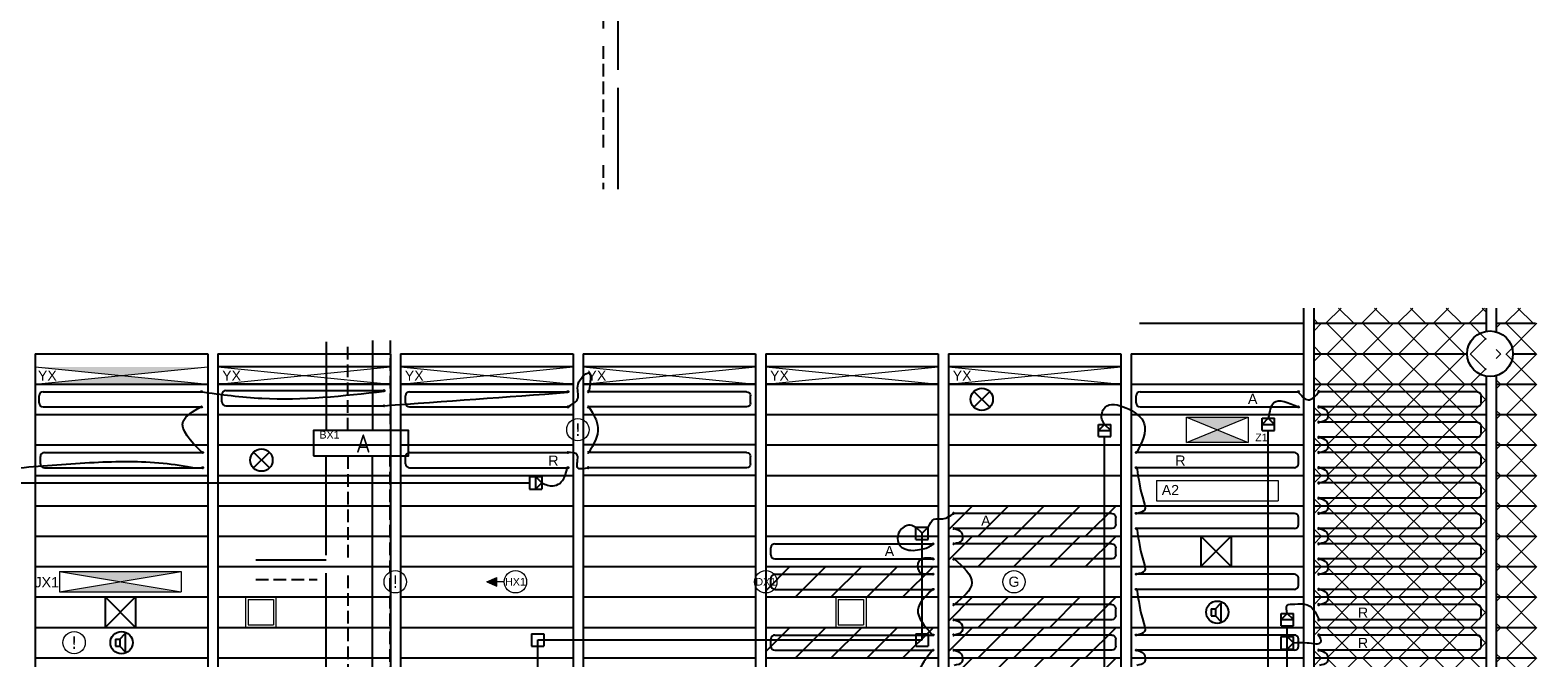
# Model space of a CAD drawing. Extents: x 2603 to 314299, y -540804 to -201914.
# Tile 7 of 15: x 151318 to 166178, y -277266 to -271073. Entities that reach past the tile are written whole.
import ezdxf

# ---------------------------------------------------------------- set-up
doc = ezdxf.new("R2010")
doc.units = 0
doc.header["$LTSCALE"] = 25
for name, pattern in [('2322105', [47, 40, -7]), ('2322106', [47, 5, -2, 5, -2, 5, -2, 5, -2, 5, -2, 5, -7]), ('2322107', [2000, 1000, 1000]), ('2322108', [7, 5, -2]), ('DASHED', [0.75, 0.5, -0.25]), ('HIDDEN', [9.525, 6.35, -3.175])]:
    doc.linetypes.add(name, pattern=pattern)
for name, color, linetype in [('60', 3, 'CONTINUOUS'), ('60-CV', 3, 'CONTINUOUS'), ('KP-achterhout', 1, 'CONTINUOUS'), ('KP-bandraster', 5, 'CONTINUOUS'), ('KP-koppelingen', 6, 'CONTINUOUS'), ('KP-leidingen(aanvoer)', 5, 'CONTINUOUS'), ('KP-leidingen(retour)', 1, 'CONTINUOUS'), ('KP-Lucht aanvoer', 6, 'CONTINUOUS'), ('KP-Melders', 3, 'CONTINUOUS'), ('KP-panelen', 1, 'CONTINUOUS'), ('KP-registers', 4, 'CONTINUOUS'), ('KP-slangen', 7, 'CONTINUOUS'), ('KP-tekst', 7, 'CONTINUOUS'), ('SYM-W', 7, 'CONTINUOUS'), ('WL5501--', 130, 'CONTINUOUS'), ('WL5501--_GKW-A', 4, 'CONTINUOUS'), ('WL5502--', 130, 'CONTINUOUS'), ('WL5502--_GKW-R', 4, 'HIDDEN'), ('WL561---_AANVOER', 10, 'CONTINUOUS'), ('WL561---_RETOUR', 10, 'CONTINUOUS')]:
    doc.layers.add(name, color=color, linetype=linetype)
for name, color, linetype, lineweight in [('KP-Aluminium', 8, 'CONTINUOUS', 18), ('KP-Lucht retour', 3, 'CONTINUOUS', 18), ('KP-Registers-nieuw', 3, 'CONTINUOUS', 25), ('KP-Verlichting', 2, 'CONTINUOUS', 18), ('KP-voeding', 3, 'CONTINUOUS', 25)]:
    doc.layers.add(name, color=color, linetype=linetype, lineweight=lineweight)
doc.styles.add('arial', font='ARIAL.TTF')
doc.styles.add('Cofely vet', font='tahomabd.TTF')
doc.styles.add('ISO', font='ISO', dxfattribs={"height": 162})

# ---------------------------------------------------------------- blocks, each defined once
blk = doc.blocks.new('Register A')
at = {"layer": 'KP-registers', "linetype": 'Continuous'}
for p, q in [((50, 115), (50, 185)), ((90, 225), (1644, 225)), ((90, 75), (1644, 75))]:
    blk.add_line(p, q, dxfattribs=at)
for centre in [(1650, 225), (1650, 75)]:
    blk.add_circle(centre, 6, dxfattribs=at)
for centre, start, end in [((90, 185), 90, 180), ((90, 115), 180, 270)]:
    blk.add_arc(centre, 40, start, end, dxfattribs=at)
blk = doc.blocks.new('A$C391551E9')
at = {"layer": 'WL5501--', "linetype": '2322105'}
blk.add_line((13008, -29576), (13008, -24633), dxfattribs=at)
at = {"layer": 'WL5502--', "linetype": '2322106'}
blk.add_line((12858, -24641), (12858, -29576), dxfattribs=at)
blk = doc.blocks.new('A$C2CAE7ECD')
at = {"layer": '60', "color": 2, "linetype": 'Continuous'}
for points in [[(10003, -32208), (10942, -32208), (10942, -31958), (10003, -31958)], [(5348, -35014), (5598, -35014), (5598, -35814), (5348, -35814)], [(17593, -35014), (17843, -35014), (17843, -35814), (17593, -35814)]]:
    blk.add_lwpolyline(points, close=True, dxfattribs=at)
at = {"layer": '60-CV', "color": 2, "linetype": 'Continuous'}
for points in [[(17094, -34648), (17094, -34848), (16794, -34848), (16794, -34648)], [(17481, -34647), (17481, -34847), (17181, -34847), (17181, -34647)]]:
    blk.add_lwpolyline(points, close=True, dxfattribs=at)
at = {"layer": 'SYM-W', "color": 2, "linetype": 'Continuous'}
for p, q in [((5798, -36050), (5798, -36300)), ((6598, -36050), (5798, -36050)), ((6598, -36300), (6598, -36050)), ((10311, -36050), (9511, -36050)), ((9511, -36050), (9511, -36300)), ((10311, -36300), (10311, -36050)), ((11998, -36050), (11198, -36050)), ((11198, -36050), (11198, -36300)), ((11998, -36300), (11998, -36050)), ((15601, -36050), (14801, -36050)), ((14801, -36050), (14801, -36300)), ((15601, -36300), (15601, -36050)), ((17394, -36050), (16594, -36050)), ((16594, -36050), (16594, -36300)), ((17394, -36300), (17394, -36050)), ((5798, -36300), (6598, -36300)), ((9511, -36300), (10311, -36300)), ((11198, -36300), (11998, -36300)), ((14801, -36300), (15601, -36300)), ((16594, -36300), (17394, -36300))]:
    blk.add_line(p, q, dxfattribs=at)
blk.add_lwpolyline([(5798, -34850), (6598, -34850), (6598, -34600), (5798, -34600)], close=True, dxfattribs=at)
at = {"layer": 'WL5501--', "linetype": '2322105'}
for p, q in [((10128, -31084), (10128, -31958)), ((10128, -35539), (10128, -32212)), ((9437, -33235), (10128, -33235)), ((17263, -35539), (17263, -35389)), ((8728, -35539), (5598, -35539)), ((6087, -35539), (6087, -36050)), ((14109, -35539), (8717, -35539)), ((15296, -35539), (14246, -35539)), ((15997, -35539), (15513, -35539)), ((17593, -35539), (16548, -35539)), ((14940, -35789), (14940, -36050))]:
    blk.add_line(p, q, dxfattribs=at)
at = {"layer": 'WL5501--_GKW-A'}
for p, q in [((6308, -35539), (6308, -34850)), ((17263, -35039), (17263, -34850)), ((9800, -35539), (9800, -35583)), ((11337, -35539), (11277, -35539)), ((17133, -36050), (17133, -35539)), ((9800, -35782), (9800, -36050))]:
    blk.add_line(p, q, dxfattribs=at)
at = {"layer": 'WL5501--_GKW-A', "linetype": 'DASHED'}
for p, q in [((11337, -35539), (11337, -35589)), ((11337, -35789), (11337, -36050))]:
    blk.add_line(p, q, dxfattribs=at)
at = {"layer": 'WL5502--', "linetype": '2322106'}
for p, q in [((10344, -31958), (10344, -31084)), ((10344, -32212), (10344, -35689)), ((9436, -33427), (10039, -33427)), ((6458, -35689), (6458, -34850)), ((17413, -35039), (17413, -34850)), ((5598, -35689), (9170, -35689)), ((5937, -35689), (5937, -36050)), ((9324, -35689), (15571, -35689)), ((9650, -35689), (9650, -36050)), ((11487, -35689), (11487, -36050)), ((15090, -35689), (15090, -36050)), ((17283, -35689), (17283, -36050))]:
    blk.add_line(p, q, dxfattribs=at)
at = {"layer": 'WL5502--_GKW-R'}
blk.add_line((16118, -35689), (17593, -35689), dxfattribs=at)
at = {"layer": 'WL561---_AANVOER', "linetype": '2322107'}
for p, q in [((10587, -31069), (10587, -31958)), ((10587, -35139), (10587, -32212)), ((5908, -35139), (5908, -34850)), ((16863, -35139), (16863, -34850)), ((14119, -35139), (5598, -35139)), ((6487, -35139), (6487, -36050)), ((10200, -35139), (10200, -35189)), ((11887, -35139), (11887, -36050)), ((14310, -35139), (14248, -35139)), ((15827, -35139), (14437, -35139)), ((15490, -35139), (15490, -36050)), ((17593, -35139), (15732, -35139)), ((16733, -35139), (16733, -36050)), ((10200, -35389), (10200, -35439)), ((10200, -35789), (10200, -36050))]:
    blk.add_line(p, q, dxfattribs=at)
at = {"layer": 'WL561---_RETOUR', "linetype": '2322108'}
for p, q in [((10761, -31069), (10761, -31958)), ((10761, -35289), (10761, -32212)), ((6058, -34850), (6058, -35289)), ((17013, -34850), (17013, -35039)), ((14109, -35289), (5598, -35289)), ((6337, -36050), (6337, -35289)), ((10050, -35439), (10050, -35289)), ((11737, -36050), (11737, -35289)), ((14310, -35289), (14243, -35289)), ((15368, -35289), (14448, -35289)), ((17593, -35289), (15272, -35289)), ((15340, -36050), (15340, -35289)), ((16883, -35289), (16883, -36050)), ((17013, -35239), (17013, -35289)), ((10050, -36050), (10050, -35789))]:
    blk.add_line(p, q, dxfattribs=at)
at = {"layer": '60', "color": 1, "linetype": 'Continuous', "style": 'ISO'}
for s, p in [('A', (10422, -32176)), ('1', (6151, -34820)), ('1', (5442, -35495)), ('1', (17687, -35495)), ('1', (6151, -36270)), ('1', (9865, -36270)), ('1', (11551, -36270)), ('1', (15154, -36270)), ('3', (16948, -36270))]:
    blk.add_text(s, height=180, dxfattribs=at).set_placement(p)
at = {"layer": '60-CV', "color": 1, "linetype": 'Continuous', "style": 'ISO', "text_generation_flag": 2}
for p in [(16902, -34661), (17289, -34661)]:
    blk.add_text('O', height=180, rotation=180, dxfattribs=at).set_placement(p)
blk = doc.blocks.new('Register nieuw')
at = {"layer": 'KP-Registers-nieuw', "linetype": 'Continuous'}
for p, q in [((-90, -75), (-1644, -75)), ((-50, -185), (-50, -115)), ((-90, -225), (-1644, -225))]:
    blk.add_line(p, q, dxfattribs=at)
for centre in [(-1650, -75), (-1650, -225)]:
    blk.add_circle(centre, 6, dxfattribs=at)
for centre, start, end in [((-90, -115), 0, 90), ((-90, -185), 270, 0)]:
    blk.add_arc(centre, 40, start, end, dxfattribs=at)

msp = doc.modelspace()

# ---------------------------------------------------------------- hatches: boundary and pattern name
at = {"layer": 'KP-achterhout', "linetype": 'Continuous'}
h = msp.add_hatch(dxfattribs=at)
h.set_pattern_fill('ANSI31', color=256, scale=2000, style=0)
h.set_pattern_definition([(45, (10800, -600), (-176.7767, 176.7767), [])])
h.paths.add_polyline_path([(162068, -275765), (160368, -275765), (160368, -276065), (162068, -276065)])
h = msp.add_hatch(dxfattribs=at)
h.set_pattern_fill('ANSI31', color=256, scale=2000, style=0)
h.set_pattern_definition([(45, (10800, -900), (-176.7767, 176.7767), [])])
h.paths.add_polyline_path([(162068, -276065), (160368, -276065), (160368, -276365), (162068, -276365)])
h = msp.add_hatch(dxfattribs=at)
h.set_pattern_fill('ANSI31', color=256, scale=2000, style=0)
h.set_pattern_definition([(45, (9000, -1200), (-176.7767, 176.7767), [])])
h.paths.add_polyline_path([(160268, -276365), (158568, -276365), (158568, -276665), (160268, -276665)])
h = msp.add_hatch(dxfattribs=at)
h.set_pattern_fill('ANSI31', color=256, scale=2000, style=0)
h.set_pattern_definition([(45, (10800, -1500), (-176.7767, 176.7767), [])])
h.paths.add_polyline_path([(162068, -276665), (160368, -276665), (160368, -276965), (162068, -276965)])
h = msp.add_hatch(dxfattribs=at)
h.set_pattern_fill('ANSI31', color=256, scale=2000, style=0)
h.set_pattern_definition([(45, (9000, -1800), (-176.7767, 176.7767), [])])
h.paths.add_polyline_path([(160268, -276965), (158568, -276965), (158568, -277265), (160268, -277265)])
h = msp.add_hatch(dxfattribs=at)
h.set_pattern_fill('ANSI31', color=256, scale=2000, style=0)
h.set_pattern_definition([(45, (10800, -1800), (-176.7767, 176.7767), [])])
h.paths.add_polyline_path([(162068, -276965), (160368, -276965), (160368, -277265), (162068, -277265)])
h = msp.add_hatch(dxfattribs=at)
h.set_pattern_fill('ANSI31', color=256, scale=2000, style=0)
h.set_pattern_definition([(45, (10800, -2100), (-176.7767, 176.7767), [])])
h.paths.add_polyline_path([(162068, -277265), (160368, -277265), (160368, -277565), (162068, -277565)])
at = {"layer": 'KP-Aluminium', "linetype": 'Continuous'}
h = msp.add_hatch(dxfattribs=at)
h.set_pattern_fill('ANSI37', color=256, scale=2000, style=0)
h.set_pattern_definition([(45, (0, 0), (-176.7767, 176.7767), []), (135, (0, 0), (-176.7767, -176.7767), [])])
h.paths.add_polyline_path([(165668, -273815), (163968, -273815), (163968, -273965), (165668, -273965)])
h.paths.add_polyline_path([(166156, -273815), (165768, -273815), (165768, -273965), (166156, -273965)])
h = msp.add_hatch(dxfattribs=at)
h.set_pattern_fill('ANSI37', color=256, scale=2000, style=0)
h.set_pattern_definition([(45, (21.48, -26100), (-176.7767, 176.7767), []), (135, (21.48, -26100), (-176.7767, -176.7767), [])])
h.paths.add_polyline_path([(165668, -273965), (163968, -273965), (163968, -274265), (165668, -274265)])
h.paths.add_polyline_path([(166178, -273965), (165768, -273965), (165768, -274265), (166178, -274265)])
h = msp.add_hatch(dxfattribs=at)
h.set_pattern_fill('ANSI37', color=256, scale=2000, style=0)
h.set_pattern_definition([(45, (21.48, -26400), (-176.7767, 176.7767), []), (135, (21.48, -26400), (-176.7767, -176.7767), [])])
h.paths.add_polyline_path([(165668, -274265), (163968, -274265), (163968, -274565), (165668, -274565)])
h.paths.add_polyline_path([(166178, -274265), (165768, -274265), (165768, -274565), (166178, -274565)])
h = msp.add_hatch(dxfattribs=at)
h.set_pattern_fill('ANSI37', color=256, scale=2000, style=0)
h.set_pattern_definition([(45, (21.48, -26700), (-176.7767, 176.7767), []), (135, (21.48, -26700), (-176.7767, -176.7767), [])])
h.paths.add_polyline_path([(165668, -274565), (163968, -274565), (163968, -274865), (165668, -274865)])
h.paths.add_polyline_path([(166178, -274565), (165768, -274565), (165768, -274865), (166178, -274865)])
h = msp.add_hatch(dxfattribs=at)
h.set_pattern_fill('ANSI37', color=256, scale=2000, style=0)
h.set_pattern_definition([(45, (21.48, -27000), (-176.7767, 176.7767), []), (135, (21.48, -27000), (-176.7767, -176.7767), [])])
h.paths.add_polyline_path([(165668, -274865), (163968, -274865), (163968, -275165), (165668, -275165)])
h.paths.add_polyline_path([(166178, -274865), (165768, -274865), (165768, -275165), (166178, -275165)])
h = msp.add_hatch(dxfattribs=at)
h.set_pattern_fill('ANSI37', color=256, scale=2000, style=0)
h.set_pattern_definition([(45, (21.48, -27300), (-176.7767, 176.7767), []), (135, (21.48, -27300), (-176.7767, -176.7767), [])])
h.paths.add_polyline_path([(165668, -275165), (163968, -275165), (163968, -275465), (165668, -275465)])
h.paths.add_polyline_path([(166178, -275165), (165768, -275165), (165768, -275465), (166178, -275465)])
h = msp.add_hatch(dxfattribs=at)
h.set_pattern_fill('ANSI37', color=256, scale=2000, style=0)
h.set_pattern_definition([(45, (21.48, -27600), (-176.7767, 176.7767), []), (135, (21.48, -27600), (-176.7767, -176.7767), [])])
h.paths.add_polyline_path([(165668, -275465), (163968, -275465), (163968, -275765), (165668, -275765)])
h.paths.add_polyline_path([(166178, -275465), (165768, -275465), (165768, -275765), (166178, -275765)])
h = msp.add_hatch(dxfattribs=at)
h.set_pattern_fill('ANSI37', color=256, scale=2000, style=0)
h.set_pattern_definition([(45, (21.48, -27900), (-176.7767, 176.7767), []), (135, (21.48, -27900), (-176.7767, -176.7767), [])])
h.paths.add_polyline_path([(165668, -275765), (163968, -275765), (163968, -276065), (165668, -276065)])
h.paths.add_polyline_path([(166178, -275765), (165768, -275765), (165768, -276065), (166178, -276065)])
h = msp.add_hatch(dxfattribs=at)
h.set_pattern_fill('ANSI37', color=256, scale=2000, style=0)
h.set_pattern_definition([(45, (21.48, -28200), (-176.7767, 176.7767), []), (135, (21.48, -28200), (-176.7767, -176.7767), [])])
h.paths.add_polyline_path([(165668, -276065), (163968, -276065), (163968, -276365), (165668, -276365)])
h.paths.add_polyline_path([(166178, -276065), (165768, -276065), (165768, -276365), (166178, -276365)])
h = msp.add_hatch(dxfattribs=at)
h.set_pattern_fill('ANSI37', color=256, scale=2000, style=0)
h.set_pattern_definition([(45, (21.48, -28500), (-176.7767, 176.7767), []), (135, (21.48, -28500), (-176.7767, -176.7767), [])])
h.paths.add_polyline_path([(165668, -276365), (163968, -276365), (163968, -276665), (165668, -276665)])
h.paths.add_polyline_path([(166178, -276365), (165768, -276365), (165768, -276665), (166178, -276665)])
h = msp.add_hatch(dxfattribs=at)
h.set_pattern_fill('ANSI37', color=256, scale=2000, style=0)
h.set_pattern_definition([(45, (21.48, -28800), (-176.7767, 176.7767), []), (135, (21.48, -28800), (-176.7767, -176.7767), [])])
h.paths.add_polyline_path([(165668, -276665), (163968, -276665), (163968, -276965), (165668, -276965)])
h.paths.add_polyline_path([(166178, -276665), (165768, -276665), (165768, -276965), (166178, -276965)])
h = msp.add_hatch(dxfattribs=at)
h.set_pattern_fill('ANSI37', color=256, scale=2000, style=0)
h.set_pattern_definition([(45, (21.48, -29100), (-176.7767, 176.7767), []), (135, (21.48, -29100), (-176.7767, -176.7767), [])])
h.paths.add_polyline_path([(165668, -276965), (163968, -276965), (163968, -277265), (165668, -277265)])
h.paths.add_polyline_path([(166178, -276965), (165768, -276965), (165768, -277265), (166178, -277265)])
h = msp.add_hatch(dxfattribs=at)
h.set_pattern_fill('ANSI37', color=256, scale=2000, style=0)
h.set_pattern_definition([(45, (21.48, -29400), (-176.7767, 176.7767), []), (135, (21.48, -29400), (-176.7767, -176.7767), [])])
h.paths.add_polyline_path([(165668, -277265), (163968, -277265), (163968, -277565), (165668, -277565)])
h.paths.add_polyline_path([(166178, -277265), (165768, -277265), (165768, -277565), (166178, -277565)])
at = {"layer": 'KP-Verlichting', "linetype": 'Continuous'}
h = msp.add_hatch(color=256, dxfattribs=at)
h.dxf.hatch_style = 1
h.paths.add_polyline_path([(151368, -274395), (152218, -274480), (153068, -274395)])
h.paths.add_polyline_path([(152218, -274480), (151368, -274565), (153068, -274565)])
h = msp.add_hatch(color=256, dxfattribs=at)
h.paths.add_polyline_path([(162713, -274890), (163018, -275015), (163322, -274890)])
h.paths.add_polyline_path([(163322, -275141), (163018, -275015), (162713, -275141)])
h = msp.add_hatch(color=256, dxfattribs=at)
h.dxf.hatch_style = 1
h.paths.add_polyline_path([(152201, -276415), (151606, -276415), (152182, -276511, 0.029177)])
h.paths.add_polyline_path([(152806, -276415), (152259, -276415, 0.028413), (152271, -276505)])
h.paths.add_polyline_path([(152259, -276415), (152201, -276415, -0.029177), (152182, -276511), (152206, -276515), (152271, -276505, -0.028413)])
h.paths.add_polyline_path([(152276, -276527, 0.029051), (152302, -276615), (152806, -276615)])
h.paths.add_polyline_path([(152276, -276527), (152206, -276515), (152180, -276520, -0.030072), (152148, -276615), (152302, -276615, -0.029051)])
h.paths.add_polyline_path([(152180, -276520), (151606, -276615), (152148, -276615, 0.030072)])
h = msp.add_hatch(color=256, dxfattribs=at)
h.paths.add_polyline_path([(155819, -276515), (155917, -276515), (155917, -276473)])
h.paths.add_polyline_path([(155819, -276515), (155917, -276558), (155917, -276515)])

# ---------------------------------------------------------------- linework, layer by layer
at = {"layer": 'KP-bandraster', "linetype": 'Continuous'}
for p, q in [((163868, -273815), (163868, -286285)), ((163968, -273815), (163968, -286293)), ((165668, -273815), (165668, -274044)), ((165768, -273815), (165768, -274049)), ((151368, -274265), (151368, -278849)), ((153068, -274265), (153068, -284411)), ((153168, -274265), (153168, -284437)), ((154868, -274265), (154868, -284871)), ((154968, -274265), (154968, -284894)), ((156668, -274265), (156668, -285250)), ((156768, -274265), (156768, -285270)), ((158468, -274265), (158468, -278844)), ((158568, -274265), (158568, -278849)), ((160268, -274265), (160268, -285872)), ((160368, -274265), (160368, -285887)), ((162068, -274265), (162068, -286118)), ((162168, -274265), (162168, -286129)), ((165668, -274487), (165668, -278844)), ((165768, -274482), (165768, -278849))]:
    msp.add_line(p, q, dxfattribs=at)
msp.add_circle((165706, -274265), 225, dxfattribs=at)
at = {"layer": 'KP-koppelingen', "linetype": 'Continuous'}
for p, q in [((163460, -275022), (163460, -274901)), ((163460, -274901), (163582, -274901)), ((163521, -274901), (163460, -274962)), ((163582, -274962), (163521, -274901)), ((163582, -275022), (163582, -274901)), ((161847, -275083), (161847, -274962)), ((161847, -274962), (161969, -274962)), ((161908, -274962), (161847, -275022)), ((161847, -275022), (161969, -275022)), ((161969, -275022), (161908, -274962)), ((161969, -275083), (161969, -274962)), ((163460, -274962), (163582, -274962)), ((163460, -275022), (163582, -275022)), ((161847, -275083), (161969, -275083)), ((156238, -275478), (156360, -275478)), ((156238, -275478), (156238, -275600)), ((156299, -275478), (156299, -275600)), ((156360, -275539), (156299, -275478)), ((156360, -275478), (156360, -275600)), ((156238, -275600), (156360, -275600)), ((156299, -275600), (156360, -275539)), ((160047, -276098), (160047, -275976)), ((160047, -275976), (160169, -275976)), ((160108, -276037), (160047, -275976)), ((160047, -276098), (160169, -276098)), ((160108, -276037), (160169, -275976)), ((160108, -276098), (160108, -276037)), ((160169, -276098), (160169, -275976)), ((163647, -276948), (163647, -276827)), ((163647, -276827), (163769, -276827)), ((163708, -276827), (163647, -276888)), ((163769, -276888), (163708, -276827)), ((163769, -276948), (163769, -276827)), ((163647, -276888), (163769, -276888)), ((163647, -276948), (163769, -276948)), ((156260, -277028), (156382, -277028)), ((156260, -277028), (156260, -277149)), ((156382, -277028), (156382, -277149)), ((160047, -277028), (160169, -277028)), ((160047, -277028), (160047, -277149)), ((160169, -277028), (160169, -277149)), ((163647, -277178), (163647, -277056)), ((163647, -277056), (163769, -277056)), ((163708, -277178), (163708, -277056)), ((163708, -277056), (163769, -277117)), ((163769, -277117), (163708, -277178)), ((163769, -277178), (163769, -277056)), ((156260, -277149), (156382, -277149)), ((160047, -277149), (160169, -277149)), ((163647, -277178), (163769, -277178))]:
    msp.add_line(p, q, dxfattribs=at)
at = {"layer": 'KP-leidingen(aanvoer)', "linetype": 'Continuous'}
for p, q in [((163521, -285184), (163521, -275022)), ((160108, -277089), (160108, -276098)), ((156321, -279489), (156321, -277089)), ((156321, -277089), (160108, -277089))]:
    msp.add_line(p, q, dxfattribs=at)
at = {"layer": 'KP-leidingen(retour)', "linetype": 'Continuous'}
for p, q in [((161908, -279489), (161908, -275083)), ((150473, -275539), (156238, -275539)), ((163708, -282873), (163708, -276948))]:
    msp.add_line(p, q, dxfattribs=at)
at = {"layer": 'KP-Lucht aanvoer', "linetype": 'Continuous'}
for p, q in [((162856, -276064), (162856, -276364)), ((162856, -276064), (163156, -276064)), ((163156, -276064), (162856, -276364)), ((163156, -276364), (162856, -276064)), ((163156, -276064), (163156, -276364)), ((162856, -276364), (163156, -276364)), ((152056, -276665), (152056, -276965)), ((152056, -276665), (152356, -276665)), ((152356, -276665), (152056, -276965)), ((152356, -276965), (152056, -276665)), ((152356, -276665), (152356, -276965)), ((152056, -276965), (152356, -276965))]:
    msp.add_line(p, q, dxfattribs=at)
at = {"layer": 'KP-Lucht retour', "linetype": 'Continuous'}
for p, q in [((153440, -276664), (153740, -276664)), ((153440, -276664), (153440, -276964)), ((153465, -276689), (153465, -276939)), ((153465, -276689), (153715, -276689)), ((153715, -276689), (153715, -276939)), ((153740, -276664), (153740, -276964)), ((159257, -276665), (159557, -276665)), ((159257, -276665), (159257, -276965)), ((159282, -276690), (159282, -276940)), ((159282, -276690), (159532, -276690)), ((159532, -276690), (159532, -276940)), ((159557, -276665), (159557, -276965)), ((153440, -276964), (153740, -276964)), ((153465, -276939), (153715, -276939)), ((159257, -276965), (159557, -276965)), ((159282, -276940), (159532, -276940))]:
    msp.add_line(p, q, dxfattribs=at)
at = {"layer": 'KP-Melders', "linetype": 'Continuous'}
for p, q in [((160619, -274792), (160775, -274637)), ((160619, -274637), (160775, -274792)), ((153519, -275392), (153675, -275237)), ((153519, -275237), (153675, -275392)), ((162958, -276781), (163001, -276781)), ((162958, -276781), (162958, -276851)), ((163001, -276781), (163053, -276726)), ((163001, -276781), (163001, -276851)), ((163053, -276726), (163053, -276906)), ((162958, -276851), (163001, -276851)), ((162958, -276851), (163001, -276851)), ((163001, -276851), (163053, -276906)), ((152158, -277081), (152201, -277081)), ((152158, -277081), (152158, -277151)), ((152201, -277081), (152253, -277026)), ((152201, -277081), (152201, -277151)), ((152253, -277026), (152253, -277206)), ((152158, -277151), (152201, -277151)), ((152158, -277151), (152201, -277151)), ((152201, -277151), (152253, -277206))]:
    msp.add_line(p, q, dxfattribs=at)
for centre in [(160697, -274715), (153597, -275315), (163018, -276815), (152218, -277115)]:
    msp.add_circle(centre, 110, dxfattribs=at)
at = {"layer": 'KP-panelen', "linetype": 'Continuous'}
for p, q in [((162251, -273965), (163868, -273965)), ((163968, -273965), (165668, -273965)), ((165768, -273965), (166156, -273965)), ((151368, -274265), (153068, -274265)), ((153168, -274265), (154868, -274265)), ((154968, -274265), (156668, -274265)), ((156768, -274265), (158468, -274265)), ((158568, -274265), (160268, -274265)), ((160368, -274265), (162068, -274265)), ((162168, -274265), (163868, -274265)), ((163968, -274265), (165481, -274265)), ((165931, -274265), (166156, -274265)), ((154868, -274395), (153168, -274395)), ((156668, -274395), (154968, -274395)), ((158468, -274395), (156768, -274395)), ((160268, -274395), (158568, -274395)), ((162068, -274395), (160368, -274395)), ((151368, -274565), (153068, -274565)), ((153168, -274565), (154868, -274565)), ((154868, -274565), (153168, -274565)), ((154968, -274565), (156668, -274565)), ((156668, -274565), (154968, -274565)), ((156768, -274565), (158468, -274565)), ((158468, -274565), (156768, -274565)), ((158568, -274565), (160268, -274565)), ((160268, -274565), (158568, -274565)), ((160368, -274565), (162068, -274565)), ((162068, -274565), (160368, -274565)), ((162168, -274565), (163868, -274565)), ((163968, -274565), (165668, -274565)), ((165768, -274565), (166156, -274565)), ((151368, -274865), (153068, -274865)), ((153168, -274865), (154868, -274865)), ((154968, -274865), (156668, -274865)), ((156768, -274865), (158468, -274865)), ((158568, -274865), (160268, -274865)), ((160368, -274865), (162068, -274865)), ((162168, -274865), (163868, -274865)), ((163968, -274865), (165668, -274865)), ((165768, -274865), (166156, -274865)), ((151368, -275165), (153068, -275165)), ((153168, -275165), (154868, -275165)), ((154968, -275165), (156668, -275165)), ((158468, -275165), (156768, -275165)), ((158568, -275165), (160268, -275165)), ((160368, -275165), (162068, -275165)), ((162168, -275165), (163868, -275165)), ((163968, -275165), (165668, -275165)), ((165768, -275165), (166156, -275165)), ((151368, -275465), (153068, -275465)), ((153168, -275465), (154868, -275465)), ((154968, -275465), (156668, -275465)), ((158468, -275465), (156768, -275465)), ((158568, -275465), (160268, -275465)), ((160368, -275465), (162068, -275465)), ((162168, -275465), (163868, -275465)), ((163968, -275465), (165668, -275465)), ((165768, -275465), (166156, -275465)), ((151368, -275765), (153068, -275765)), ((153168, -275765), (154868, -275765)), ((154968, -275765), (156668, -275765)), ((156768, -275765), (158468, -275765)), ((158568, -275765), (160268, -275765)), ((160368, -275765), (162068, -275765)), ((162168, -275765), (163868, -275765)), ((163968, -275765), (165668, -275765)), ((165768, -275765), (166156, -275765)), ((151368, -276065), (153068, -276065)), ((153168, -276065), (154868, -276065)), ((154968, -276065), (156668, -276065)), ((156768, -276065), (158468, -276065)), ((158568, -276065), (160268, -276065)), ((160368, -276065), (162068, -276065)), ((162168, -276065), (163868, -276065)), ((163968, -276065), (165668, -276065)), ((165768, -276065), (166156, -276065)), ((151368, -276365), (153068, -276365)), ((153168, -276365), (154868, -276365)), ((154968, -276365), (156668, -276365)), ((156768, -276365), (158468, -276365)), ((158568, -276365), (160268, -276365)), ((160368, -276365), (162068, -276365)), ((162168, -276365), (163868, -276365)), ((163968, -276365), (165668, -276365)), ((165768, -276365), (166156, -276365)), ((151368, -276665), (153068, -276665)), ((153168, -276665), (154868, -276665)), ((154968, -276665), (156668, -276665)), ((156768, -276665), (158468, -276665)), ((158568, -276665), (160268, -276665)), ((160368, -276665), (162068, -276665)), ((162168, -276665), (163868, -276665)), ((163968, -276665), (165668, -276665)), ((165768, -276665), (166156, -276665)), ((151368, -276965), (153068, -276965)), ((153168, -276965), (154868, -276965)), ((154968, -276965), (156668, -276965)), ((156768, -276965), (158468, -276965)), ((158568, -276965), (160268, -276965)), ((160368, -276965), (162068, -276965)), ((162168, -276965), (163868, -276965)), ((163968, -276965), (165668, -276965)), ((165768, -276965), (166156, -276965)), ((151368, -277265), (153068, -277265)), ((153168, -277265), (154868, -277265)), ((154968, -277265), (156668, -277265)), ((156768, -277265), (158468, -277265)), ((158568, -277265), (160268, -277265)), ((160368, -277265), (162068, -277265)), ((162168, -277265), (163868, -277265)), ((163968, -277265), (165668, -277265)), ((165768, -277265), (166156, -277265))]:
    msp.add_line(p, q, dxfattribs=at)
at = {"layer": 'KP-slangen', "linetype": 'Continuous'}
for points in [[(156612, -274790), (156714, -274708), (156719, -274565), (156821, -274454), (156824, -274640)], [(153000, -274640), (153601, -274705), (154806, -274635)], [(154800, -274779), (156618, -274646)], [(161908, -274962), (161881, -274911), (161912, -274793), (162117, -274799), (162299, -274956), (162224, -275240)], [(163812, -274790), (163575, -274750), (163521, -274901)], [(163812, -274640), (163914, -274720), (164024, -274640)], [(153012, -275240), (152827, -274929), (153000, -274790)], [(156824, -274790), (156914, -274997), (156824, -275240)], [(164024, -274790), (164093, -274825), (164101, -274907), (164024, -274940)], [(164024, -275090), (164093, -275125), (164101, -275207), (164024, -275240)], [(151212, -275390), (151949, -275337), (152628, -275345), (152942, -275390)], [(156824, -275390), (156712, -275388), (156710, -275265), (156612, -275240)], [(156360, -275539), (156472, -275568), (156537, -275544), (156612, -275390)], [(162224, -275390), (162293, -275725), (162301, -275807), (162224, -275840)], [(164024, -275390), (164093, -275425), (164101, -275507), (164024, -275540)], [(164024, -275690), (164093, -275725), (164101, -275807), (164024, -275840)], [(160169, -275980), (160227, -275897), (160313, -275894), (160416, -275842)], [(160049, -275980), (159991, -275958), (159886, -276019), (159888, -276155), (159938, -276191), (160105, -276194), (160163, -276177), (160221, -276141)], [(160424, -275990), (160493, -276025), (160501, -276107), (160424, -276140)], [(162224, -275990), (162293, -276325), (162301, -276407), (162224, -276440)], [(162224, -275990), (162293, -276325), (162301, -276407), (162224, -276440)], [(164024, -275990), (164093, -276025), (164101, -276107), (164024, -276140)], [(160218, -276284), (160076, -276313), (160076, -276406), (160218, -276434)], [(160424, -276290), (160600, -276525), (160424, -276740)], [(164024, -276290), (164093, -276325), (164101, -276407), (164024, -276440)], [(160212, -276590), (160067, -276791), (160212, -277040)], [(162224, -276590), (162293, -276925), (162301, -277007), (162224, -277040)], [(162224, -276590), (162293, -276925), (162301, -277007), (162224, -277040)], [(164024, -276590), (164093, -276625), (164101, -276707), (164024, -276740)], [(163708, -276827), (163708, -276748), (163784, -276735), (163890, -276738), (163983, -276812), (164018, -276892)], [(160424, -276890), (160493, -276925), (160501, -277007), (160424, -277040)], [(163771, -277116), (163903, -277116), (164040, -277110), (164021, -277039)], [(160212, -277190), (160081, -277382), (160048, -277758), (160212, -277940)], [(160424, -277190), (160493, -277225), (160501, -277307), (160424, -277340)], [(162224, -277190), (162293, -277225), (162301, -277307), (162224, -277340)], [(164024, -277190), (164093, -277225), (164101, -277307), (164024, -277340)]]:
    msp.add_spline(points, degree=3, dxfattribs=at)
at = {"layer": 'KP-Verlichting', "linetype": 'Continuous'}
for p, q in [((151368, -274395), (153068, -274565)), ((151368, -274565), (153068, -274395)), ((153168, -274395), (154868, -274565)), ((153168, -274565), (154868, -274395)), ((154968, -274395), (156668, -274565)), ((154968, -274565), (156668, -274395)), ((156768, -274395), (158468, -274565)), ((156768, -274565), (158468, -274395)), ((158568, -274395), (160268, -274565)), ((158568, -274565), (160268, -274395)), ((160368, -274395), (162068, -274565)), ((160368, -274565), (162068, -274395)), ((162713, -274890), (163322, -274890)), ((162713, -275141), (162713, -274890)), ((162713, -275141), (163322, -274890)), ((162713, -274890), (163322, -275141)), ((163322, -274890), (163322, -275141)), ((163322, -275141), (162713, -275141)), ((162418, -275515), (163618, -275515)), ((162418, -275515), (162418, -275715)), ((163618, -275515), (163618, -275715)), ((162418, -275715), (163618, -275715)), ((151606, -276415), (152806, -276415)), ((151606, -276415), (151606, -276615)), ((151606, -276615), (152806, -276415)), ((151606, -276415), (152806, -276615)), ((152806, -276415), (152806, -276615)), ((155819, -276515), (155917, -276473)), ((155991, -276515), (155819, -276515)), ((155819, -276515), (155917, -276558)), ((155917, -276558), (155917, -276473)), ((151606, -276615), (152806, -276615))]:
    msp.add_line(p, q, dxfattribs=at)
for centre in [(156716, -275015), (154916, -276515), (156101, -276515), (158568, -276515), (161014, -276515), (151751, -277115)]:
    msp.add_circle(centre, 110, dxfattribs=at)

# ---------------------------------------------------------------- block references
at = {"layer": 'KP-registers', "linetype": 'Continuous'}
for p in [(151356, -274865), (153156, -274854), (154968, -274865), (162168, -274865), (151368, -275465), (154968, -275465), (158568, -276365), (158568, -276665), (158568, -277265)]:
    msp.add_blockref('Register A', p, dxfattribs=at)
at = {"layer": 'KP-registers', "linetype": 'Continuous', "xscale": -1}
for p in [(158468, -274865), (165668, -274865), (165668, -275165), (158468, -275465), (165668, -275465), (165668, -275765), (162068, -276065), (165668, -276065), (162068, -276365), (165668, -276365), (165668, -276665), (162068, -276965), (165668, -276965), (162068, -277265), (165668, -277265)]:
    msp.add_blockref('Register A', p, dxfattribs=at)
at = {"layer": 'KP-Registers-nieuw', "linetype": 'Continuous'}
for p in [(163868, -275165), (163868, -275765), (163868, -276365), (163868, -276965)]:
    msp.add_blockref('Register nieuw', p, dxfattribs=at)
at = {"layer": 'KP-voeding', "linetype": 'Continuous'}
for name in ['A$C391551E9', 'A$C2CAE7ECD']:
    msp.add_blockref(name, (144106, -243065), dxfattribs=at)

# ---------------------------------------------------------------- texts
at = {"layer": 'KP-tekst', "linetype": 'Continuous', "char_height": 100, "attachment_point": 5, "style": 'arial'}
for s, insert in [('\\A1;A', (163367, -274710)), ('\\A1;R', (156475, -275320)), ('\\A1;R', (162655, -275319)), ('\\A1;A', (160737, -275912)), ('\\A1;A', (159787, -276212)), ('\\A1;R', (164455, -276819)), ('\\A1;R', (164455, -277119))]:
    msp.add_mtext(s, dxfattribs=dict(at, insert=insert))
at = {"layer": 'KP-Verlichting', "linetype": 'Continuous', "attachment_point": 5}
for s, insert, char_height, style in [('\\A1;YX', (151487, -274481), 100, 'arial'), ('\\A1;YX', (153303, -274481), 100, 'arial'), ('\\A1;YX', (155103, -274481), 100, 'arial'), ('\\A1;YX', (156903, -274481), 100, 'arial'), ('\\A1;YX', (158703, -274481), 100, 'arial'), ('\\A1;YX', (160503, -274481), 100, 'arial'), ('\\A1;BX1', (154268, -275065), 75, 'arial'), ('\\A1;!', (156716, -275015), 125, 'Cofely vet'), ('\\A1;Z1', (163453, -275091), 75, 'arial'), ('\\A1;A2', (162556, -275610), 100, 'arial'), ('\\A1;JX1', (151481, -276520), 100, 'arial'), ('\\A1;!', (154916, -276515), 125, 'Cofely vet'), ('\\A1;HX1', (156101, -276515), 75, 'arial'), ('\\A1;DX1', (158568, -276515), 75, 'arial'), ('\\A1;G', (161014, -276515), 100, 'arial'), ('\\A1;!', (151751, -277115), 125, 'Cofely vet')]:
    msp.add_mtext(s, dxfattribs=dict(at, insert=insert, char_height=char_height, style=style))

doc.saveas('drawing.dxf')
